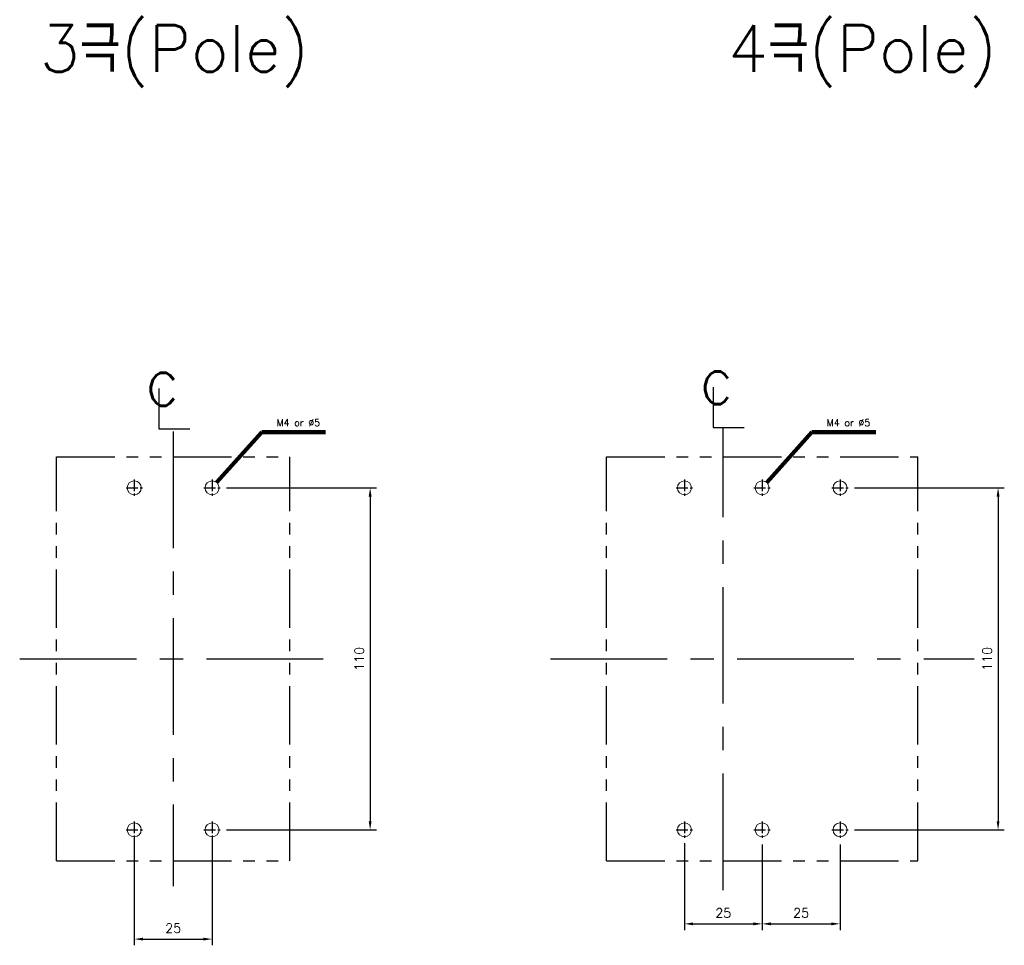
# Model space of a CAD drawing. Extents: x 2148 to 5280, y -907 to 1584.
# Tile 6 of 16: x 4167 to 4483, y 957 to 1254. Entities that reach past the tile are written whole.
import ezdxf

# ---------------------------------------------------------------- set-up
doc = ezdxf.new("R2010")
doc.units = 0
doc.header["$LTSCALE"] = 3
doc.header["$MEASUREMENT"] = 0
doc.linetypes.add('CENTER', pattern=[2, 1.25, -0.25, 0.25, -0.25])
doc.linetypes.add('PHANTOM2', pattern=[1.25, 0.625, -0.125, 0.125, -0.125, 0.125, -0.125])
doc.layers.get('0').update_dxf_attribs({"linetype": 'CONTINUOUS'})
doc.layers.get('Defpoints').update_dxf_attribs({"linetype": 'CONTINUOUS'})
for name, color, linetype in [('cen', 1, 'CENTER'), ('di', 3, 'CONTINUOUS'), ('NOTE', 4, 'CONTINUOUS')]:
    doc.layers.add(name, color=color, linetype=linetype)
doc.styles.add('K25', font='TXT', dxfattribs={"width": 0.9, "height": 2.5, "bigfont": 'TBHAN'})
doc.styles.add('KIM', font='ROMANS.shx', dxfattribs={"height": 5, "bigfont": 'GSG1.shx'})
doc.styles.get("Standard").update_dxf_attribs({"font": 'romans.shx', "height": 3, "bigfont": 'ghs.shx'})
doc.dimstyles.get("Standard").update_dxf_attribs({"dimtxt": 0.18, "dimasz": 0.18, "dimexe": 0.18, "dimexo": 0.0625, "dimgap": 0.09, "dimtad": 0, "dimtih": 1, "dimtoh": 1, "dimdec": 4, "dimzin": 0, "dimdsep": 46, "dimtxsty": 'Standard', "dimcen": 0.09, "dimadec": 0, "dimazin": 0, "dimtfac": 1, "dimtdec": 4, "dimtofl": 0, "dimtmove": 0, "dimatfit": 3, "dimfxl": 0, "dimtolj": 1, "dimtzin": 0, "dimarcsym": 0})
doc.dimstyles.new('STANDARD$0', dxfattribs={"dimtxt": 5, "dimasz": 5, "dimexe": 1, "dimexo": 2, "dimgap": 2, "dimtad": 1, "dimdec": 4, "dimzin": 12, "dimdsep": 46, "dimtxsty": 'KIM', "dimcen": -1, "dimdle": 0.1, "dimadec": 0, "dimazin": 0, "dimtfac": 1, "dimtdec": 4, "dimtmove": 0, "dimatfit": 3, "dimfxl": 0, "dimtolj": 1, "dimtzin": 0, "dimarcsym": 0})

# ---------------------------------------------------------------- blocks, each defined once
blk = doc.blocks.new('*D17')
at = {"layer": 'Defpoints', "color": 0}
for p in [(4203.78, 993.28), (4228.78, 993.28), (4228.78, 958.81)]:
    blk.add_point(p, dxfattribs=at)
at = {"layer": 'di'}
for p, q in [((4203.78, 991.28), (4203.78, 956.81)), ((4228.78, 991.28), (4228.78, 956.81)), ((4206.58, 958.81), (4225.98, 958.81))]:
    blk.add_line(p, q, dxfattribs=at)
for points in [[(4206.58, 959.27), (4206.58, 958.34), (4203.78, 958.81)], [(4225.98, 959.27), (4225.98, 958.34), (4228.78, 958.81)]]:
    blk.add_solid(points, dxfattribs=at)
at = {"layer": 'di', "insert": (4216.28, 962.31), "char_height": 3, "attachment_point": 5}
blk.add_mtext('\\A1;25', dxfattribs=at)
blk = doc.blocks.new('*D18')
at = {"layer": 'Defpoints', "color": 0}
for p in [(4380.58, 991.68), (4405.58, 991.28), (4405.58, 963.71)]:
    blk.add_point(p, dxfattribs=at)
at = {"layer": 'di'}
for p, q in [((4380.58, 989.68), (4380.58, 961.71)), ((4405.58, 989.28), (4405.58, 961.71)), ((4383.38, 963.71), (4402.78, 963.71))]:
    blk.add_line(p, q, dxfattribs=at)
for points in [[(4383.38, 964.17), (4383.38, 963.24), (4380.58, 963.71)], [(4402.78, 964.17), (4402.78, 963.24), (4405.58, 963.71)]]:
    blk.add_solid(points, dxfattribs=at)
at = {"layer": 'di', "insert": (4393.08, 967.21), "char_height": 3, "attachment_point": 5}
blk.add_mtext('\\A1;25', dxfattribs=at)
blk = doc.blocks.new('*D19')
at = {"layer": 'Defpoints', "color": 0}
for p in [(4405.58, 991.28), (4430.58, 991.28), (4430.58, 963.71)]:
    blk.add_point(p, dxfattribs=at)
at = {"layer": 'di'}
for p, q in [((4405.58, 989.28), (4405.58, 961.71)), ((4430.58, 989.28), (4430.58, 961.71)), ((4408.38, 963.71), (4427.78, 963.71))]:
    blk.add_line(p, q, dxfattribs=at)
for points in [[(4408.38, 964.17), (4408.38, 963.24), (4405.58, 963.71)], [(4427.78, 964.17), (4427.78, 963.24), (4430.58, 963.71)]]:
    blk.add_solid(points, dxfattribs=at)
at = {"layer": 'di', "insert": (4418.08, 967.21), "char_height": 3, "attachment_point": 5}
blk.add_mtext('\\A1;25', dxfattribs=at)
blk = doc.blocks.new('*D78')
at = {"layer": 'Defpoints', "color": 0}
for p in [(4231.43, 1103.93), (4231.43, 993.93), (4279.58, 993.93)]:
    blk.add_point(p, dxfattribs=at)
at = {"layer": 'di'}
for p, q in [((4233.43, 1103.93), (4281.58, 1103.93)), ((4279.58, 1101.13), (4279.58, 996.73)), ((4233.43, 993.93), (4281.58, 993.93))]:
    blk.add_line(p, q, dxfattribs=at)
for points in [[(4279.11, 1101.13), (4280.05, 1101.13), (4279.58, 1103.93)], [(4279.11, 996.73), (4280.05, 996.73), (4279.58, 993.93)]]:
    blk.add_solid(points, dxfattribs=at)
at = {"layer": 'di', "insert": (4276.08, 1048.93), "char_height": 3, "attachment_point": 5, "rotation": 90}
blk.add_mtext('\\A1;110', dxfattribs=at)
blk = doc.blocks.new('*D79')
at = {"layer": 'Defpoints', "color": 0}
for p in [(4433.23, 1103.93), (4433.23, 993.93), (4481.38, 993.93)]:
    blk.add_point(p, dxfattribs=at)
at = {"layer": 'di'}
for p, q in [((4435.23, 1103.93), (4483.38, 1103.93)), ((4481.38, 1101.13), (4481.38, 996.73)), ((4435.23, 993.93), (4483.38, 993.93))]:
    blk.add_line(p, q, dxfattribs=at)
for points in [[(4480.92, 1101.13), (4481.85, 1101.13), (4481.38, 1103.93)], [(4480.92, 996.73), (4481.85, 996.73), (4481.38, 993.93)]]:
    blk.add_solid(points, dxfattribs=at)
at = {"layer": 'di', "insert": (4477.88, 1048.93), "char_height": 3, "attachment_point": 5, "rotation": 90}
blk.add_mtext('\\A1;110', dxfattribs=at)

msp = doc.modelspace()

# ---------------------------------------------------------------- linework, layer by layer
at = {"color": 7, "linetype": 'Continuous', "lineweight": 15}
for centre in [(4203.77966, 1103.93494), (4228.77966, 1103.93494), (4380.5806, 1103.93494), (4405.5806, 1103.93494), (4430.5806, 1103.93494), (4203.77966, 993.93494), (4228.77966, 993.93494), (4380.5806, 993.93494), (4405.5806, 993.93494), (4430.5806, 993.93494)]:
    msp.add_circle(centre, 2.25, dxfattribs=at)
at = {"layer": 'cen', "ltscale": 10}
for p, q in [((4393.0806, 974.52674), (4393.0806, 1123.34314)), ((4216.27966, 1122.0389), (4216.27966, 975.83098)), ((4166.95552, 1048.93494), (4265.60381, 1048.93494)), ((4337.49301, 1048.93494), (4473.66819, 1048.93494))]:
    msp.add_line(p, q, dxfattribs=at)
at = {"layer": 'cen'}
for p, q in [((4203.77966, 1106.58494), (4203.77966, 1101.28494)), ((4228.77966, 1106.58494), (4228.77966, 1101.28494)), ((4380.5806, 1106.58494), (4380.5806, 1101.28494)), ((4405.5806, 1106.58494), (4405.5806, 1101.28494)), ((4430.5806, 1106.58494), (4430.5806, 1101.28494)), ((4201.12966, 1103.93494), (4206.42966, 1103.93494)), ((4226.12966, 1103.93494), (4231.42966, 1103.93494)), ((4377.9306, 1103.93494), (4383.2306, 1103.93494)), ((4402.9306, 1103.93494), (4408.2306, 1103.93494)), ((4427.9306, 1103.93494), (4433.2306, 1103.93494)), ((4201.12966, 993.93494), (4206.42966, 993.93494)), ((4203.77966, 996.58494), (4203.77966, 991.28494)), ((4226.12966, 993.93494), (4231.42966, 993.93494)), ((4228.77966, 996.58494), (4228.77966, 991.28494)), ((4377.9306, 993.93494), (4383.2306, 993.93494)), ((4380.5806, 996.58494), (4380.5806, 991.28494)), ((4402.9306, 993.93494), (4408.2306, 993.93494)), ((4405.5806, 996.58494), (4405.5806, 991.28494)), ((4427.9306, 993.93494), (4433.2306, 993.93494)), ((4430.5806, 996.58494), (4430.5806, 991.28494))]:
    msp.add_line(p, q, dxfattribs=at)
at = {"layer": 'di', "linetype": 'PHANTOM2', "ltscale": 10}
for p, q in [((4178.77966, 983.93494), (4178.77966, 1113.93494)), ((4178.77966, 1113.93494), (4253.77966, 1113.93494)), ((4253.77966, 983.93494), (4253.77966, 1113.93494)), ((4355.5806, 1113.93494), (4455.5806, 1113.93494)), ((4355.5806, 983.93494), (4355.5806, 1113.93494)), ((4455.5806, 983.93494), (4455.5806, 1113.93494)), ((4178.77966, 983.93494), (4253.77966, 983.93494)), ((4355.5806, 983.93494), (4455.5806, 983.93494))]:
    msp.add_line(p, q, dxfattribs=at)
at = {"layer": 'NOTE'}
for p, q in [((4389.84414, 1136.32467), (4389.84414, 1123.28524)), ((4211.71363, 1135.89017), (4211.71363, 1122.85074)), ((4211.71363, 1122.85074), (4221.62665, 1122.85074)), ((4389.84414, 1123.28524), (4399.75716, 1123.28524))]:
    msp.add_line(p, q, dxfattribs=at)

# ---------------------------------------------------------------- texts
at = {"layer": 'di', "char_height": 15, "width": 116.3959683, "attachment_point": 1}
for s, insert in [('{\\Fromans,hgs|c129;3극(Pole)}', (4173.45336, 1252.73916)), ('{\\Fromans,hgs|c129;4극(Pole)}', (4394.56761, 1252.73916))]:
    msp.add_mtext(s, dxfattribs=dict(at, insert=insert))
at = {"layer": 'di', "char_height": 2.2, "attachment_point": 7}
for insert in [(4249.53199, 1123.7978), (4426.33293, 1123.7978)]:
    msp.add_mtext('M4 or %%C5', dxfattribs=dict(at, insert=insert))
at = {"layer": 'NOTE', "style": 'K25', "width": 0.9}
for p in [(4207.28148, 1130.35053), (4385.41199, 1130.78504)]:
    msp.add_text('c', height=15.84965, dxfattribs=at).set_placement(p)

# ---------------------------------------------------------------- dimensions: what is measured, and where the dimension line sits
at = {"layer": 'di'}
for base, p1, p2, override, picture, middle in [((4279.58159, 993.93494), (4231.42966, 1103.93494), (4231.42966, 993.93494), {"dimscale": 1, "dimtxt": 3, "dimasz": 2.8, "dimexe": 2, "dimdec": 2, "dimlfac": 1, "dimzin": 8, "dimtxsty": 'Standard', "dimcen": 0, "dimclrd": 256, "dimclre": 256, "dimclrt": 256, "dimadec": 2, "dimazin": 2, "dimtfac": 0.6, "dimtdec": 2, "dimtzin": 8, "dimlwd": 65535, "dimlwe": 65535, "dimarcsym": 1}, '*D78', (4276.08159, 1048.93494)), ((4481.38253, 993.93494), (4433.2306, 1103.93494), (4433.2306, 993.93494), {"dimtxt": 3, "dimasz": 2.8, "dimexe": 2, "dimdec": 2, "dimzin": 8, "dimtxsty": 'Standard', "dimcen": 0, "dimclrd": 256, "dimclre": 256, "dimclrt": 256, "dimadec": 2, "dimazin": 2, "dimtfac": 0.6, "dimtdec": 2, "dimtzin": 8, "dimlwd": 65535, "dimlwe": 65535, "dimarcsym": 1}, '*D79', (4477.88253, 1048.93494))]:
    dim = msp.add_linear_dim(base=base, p1=p1, p2=p2, angle=90, dimstyle='STANDARD$0', override=override, dxfattribs=at)
    dim.commit()
    dim.dimension.update_dxf_attribs({"geometry": picture, "text_midpoint": middle})
for base, p1, p2, picture, middle in [((4228.77966, 958.80642), (4203.77966, 993.28494), (4228.77966, 993.28494), '*D17', (4216.27966, 962.30642)), ((4405.5806, 963.70786), (4380.5806, 991.68494), (4405.5806, 991.28494), '*D18', (4393.0806, 967.20786)), ((4430.5806, 963.70786), (4405.5806, 991.28494), (4430.5806, 991.28494), '*D19', (4418.0806, 967.20786))]:
    dim = msp.add_linear_dim(base=base, p1=p1, p2=p2, dimstyle='STANDARD$0', override={"dimtxt": 3, "dimasz": 2.8, "dimexe": 2, "dimdec": 2, "dimzin": 8, "dimtxsty": 'Standard', "dimcen": 0, "dimclrd": 256, "dimclre": 256, "dimclrt": 256, "dimadec": 2, "dimazin": 2, "dimtfac": 0.6, "dimtdec": 2, "dimtzin": 8, "dimlwd": 65535, "dimlwe": 65535, "dimarcsym": 1}, dxfattribs=at)
    dim.commit()
    dim.dimension.update_dxf_attribs({"geometry": picture, "text_midpoint": middle})

# ---------------------------------------------------------------- leaders
at = {"layer": 'di', "annotation_type": 0, "has_hookline": 1, "hookline_direction": 0, "text_width": 15.71429}
for points in [[(4230.22369, 1105.66042), (4244.73199, 1121.7978), (4247.53199, 1121.7978)], [(4407.02463, 1105.66042), (4421.53293, 1121.7978), (4424.33293, 1121.7978)]]:
    msp.add_leader(points, dimstyle='Standard', override={"dimtxt": 3, "dimasz": 2.8, "dimexe": 2, "dimexo": 2, "dimgap": 2, "dimtad": 1, "dimtih": 0, "dimtoh": 0, "dimdec": 2, "dimzin": 8, "dimcen": 0, "dimdle": 0.1, "dimclrd": 256, "dimclre": 256, "dimclrt": 256, "dimadec": 2, "dimazin": 2, "dimtfac": 0.6, "dimtdec": 2, "dimtofl": 1, "dimtzin": 8, "dimlwd": 65535, "dimlwe": 65535, "dimarcsym": 1}, dxfattribs=at)

doc.saveas('drawing.dxf')
